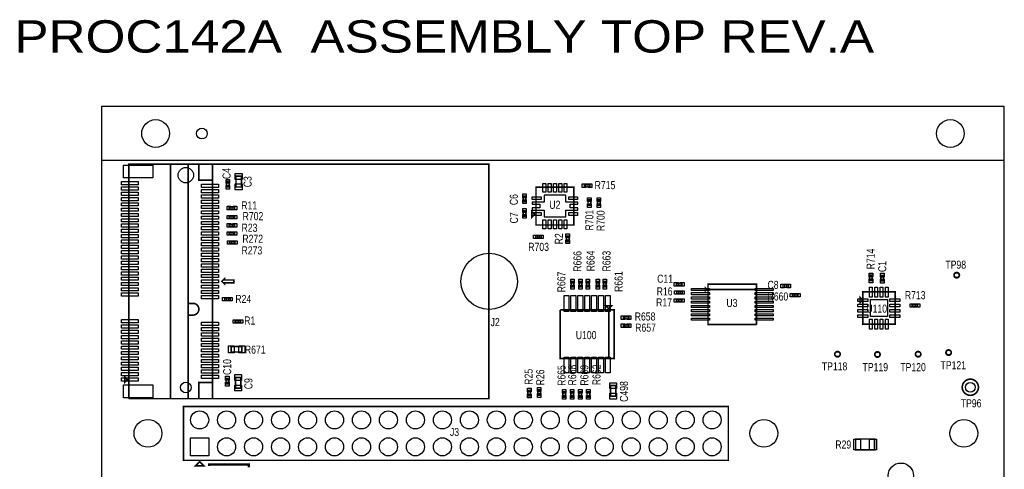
# Model space of a CAD drawing. Extents: x -454 to 3366, y -1416 to 6282.
# Tile 10 of 10: x -454 to 3196, y 4614 to 6282. Entities that reach past the tile are written whole.
import ezdxf
from ezdxf.enums import TextEntityAlignment as Align

# ---------------------------------------------------------------- set-up
doc = ezdxf.new("R2010")
doc.units = 0
for name, color, linetype in [('BG_OUTLINE', 95, 'CONTINUOUS'), ('PG_ASSEMBLY_TOP', 120, 'CONTINUOUS'), ('PIN_TOP', 140, 'CONTINUOUS'), ('RD_ASSEMBLY_TOP', 120, 'CONTINUOUS')]:
    doc.layers.add(name, color=color, linetype=linetype)

msp = doc.modelspace()

# ---------------------------------------------------------------- linework, layer by layer
at = {"layer": 'BG_OUTLINE'}
msp.add_lwpolyline([(3196.46, 5759.32), (3196.46, 5959.32), (-149.99, 5959.32), (-149.99, 5759.32)], dxfattribs=at)
msp.add_lwpolyline([(-149.99, -150), (3196.46, -150), (3196.46, 5759.32), (-149.99, 5759.32)], close=True, dxfattribs=at)
at = {"layer": 'PG_ASSEMBLY_TOP', "const_width": 6}
for points in [[(170.5, 5746.14), (170.5, 5229.45), (188.85, 5229.45, -0.41423), (210.5, 5207.79, -0.414116), (188.85, 5186.14), (170.5, 5186.14), (170.5, 4876.14), (-49.5, 4876.14)], [(3030, 5334, 1), (3010, 5334, 1), (3030, 5334)], [(2588, 5041, 1), (2568, 5041, 1), (2588, 5041)], [(2736, 5040, 1), (2716, 5040, 1), (2736, 5040)], [(2887, 5041, 1), (2867, 5041, 1), (2887, 5041)], [(3000, 5047, 1), (2980, 5047, 1), (3000, 5047)], [(3100.55, 4918.4, 1), (3040.55, 4918.4, 1), (3100.55, 4918.4)]]:
    msp.add_lwpolyline(points, format="xyb", dxfattribs=at)
at = {"layer": 'PG_ASSEMBLY_TOP'}
for points, const_width in [([(-49.5, 4876.14), (-49.5, 5746.14), (210.5, 5746.14), (210.5, 5686.14), (260.5, 5686.14), (260.5, 4936.14), (210.5, 4936.14), (210.5, 4876.14), (170.5, 4876.14), (170.5, 5746.14)], 6), ([(260.5, 5746.14), (260.5, 4876.14), (105.5, 4876.14)], 6), ([(105.5, 4876.14), (105.5, 5746.14), (1285.5, 5746.14), (1285.5, 4876.14), (260.5, 4876.14), (260.5, 5746.14)], 6), ([(368, 5661), (368, 5701), (348, 5701), (348, 5661), (368, 5661)], 6), ([(313, 5681), (313, 5661), (323, 5661), (323, 5681), (313, 5681)], 6), ([(1460.3, 5520.13), (1600.3, 5520.13), (1600.3, 5660.13), (1460.3, 5660.13), (1460.3, 5520.13)], 6), ([(1639.6, 5661.04), (1659.6, 5661.04), (1659.6, 5671.04), (1639.6, 5671.04), (1639.6, 5661.04)], 6), ([(1422.85, 5607.26), (1422.85, 5627.26), (1412.85, 5627.26), (1412.85, 5607.26), (1422.85, 5607.26)], 6), ([(323.18, 5577.9), (343.18, 5577.9), (343.18, 5587.9), (323.18, 5587.9), (323.18, 5577.9)], 6), ([(1663.1, 5592.98), (1663.1, 5612.98), (1653.1, 5612.98), (1653.1, 5592.98), (1663.1, 5592.98)], 6), ([(1688.1, 5612.98), (1688.1, 5592.98), (1698.1, 5592.98), (1698.1, 5612.98), (1688.1, 5612.98)], 6), ([(343, 5554.3), (323, 5554.3), (323, 5544.3), (343, 5544.3), (343, 5554.3)], 6), ([(1412.85, 5573), (1412.85, 5553), (1422.85, 5553), (1422.85, 5573), (1412.85, 5573)], 6), ([(1455.3, 5560.13), (1445.3, 5570.13), (1445.3, 5550.13), (1455.3, 5560.13)], 6), ([(342.76, 5523.7), (322.76, 5523.7), (322.76, 5513.7), (342.76, 5513.7), (342.76, 5523.7)], 6), ([(323, 5483.3), (343, 5483.3), (343, 5493.3), (323, 5493.3), (323, 5483.3)], 6), ([(1479.43, 5481.46), (1459.43, 5481.46), (1459.43, 5471.46), (1479.43, 5471.46), (1479.43, 5481.46)], 6), ([(1582.95, 5459.2), (1582.95, 5479.2), (1572.95, 5479.2), (1572.95, 5459.2), (1582.95, 5459.2)], 6), ([(324, 5450.3), (344, 5450.3), (344, 5460.3), (324, 5460.3), (324, 5450.3)], 6), ([(2696.98, 5334), (2696.98, 5314), (2706.98, 5314), (2706.98, 5334), (2696.98, 5334)], 6), ([(2739, 5333), (2739, 5313), (2749, 5313), (2749, 5333), (2739, 5333)], 6), ([(295.5, 5311.14), (305.5, 5301.14), (305.5, 5306.14), (340.5, 5306.14), (340.5, 5316.14), (305.5, 5316.14), (305.5, 5321.14), (295.5, 5311.14)], 6), ([(1590.5, 5310.65), (1590.5, 5290.65), (1600.5, 5290.65), (1600.5, 5310.65), (1590.5, 5310.65)], 6), ([(1620.5, 5310.65), (1620.5, 5290.65), (1630.5, 5290.65), (1630.5, 5310.65), (1620.5, 5310.65)], 6), ([(1647.5, 5310.65), (1647.5, 5290.65), (1657.5, 5290.65), (1657.5, 5310.65), (1647.5, 5310.65)], 6), ([(1694.5, 5290.65), (1694.5, 5310.65), (1684.5, 5310.65), (1684.5, 5290.65), (1694.5, 5290.65)], 6), ([(1710.5, 5310.65), (1710.5, 5290.65), (1720.5, 5290.65), (1720.5, 5310.65), (1710.5, 5310.65)], 6), ([(1981, 5295), (2001, 5295), (2001, 5305), (1981, 5305), (1981, 5295)], 6), ([(2093, 5281), (2088, 5286), (2088, 5276), (2093, 5281)], 6), ([(2278, 5151), (2278, 5301), (2098, 5301), (2098, 5281), (2278, 5281)], 6), ([(2396, 5299), (2376, 5299), (2376, 5289), (2396, 5289), (2396, 5299)], 6), ([(1982, 5265), (2002, 5265), (2002, 5275), (1982, 5275), (1982, 5265)], 6), ([(2278, 5281), (2098, 5281), (2098, 5151), (2278, 5151)], 6), ([(2411, 5255), (2431, 5255), (2431, 5265), (2411, 5265), (2411, 5255)], 6), ([(2671.51, 5151.82), (2791.51, 5151.82), (2791.51, 5271.82), (2671.51, 5271.82), (2671.51, 5151.82)], 6), ([(306, 5240), (326, 5240), (326, 5250), (306, 5250), (306, 5240)], 6), ([(1730, 5210), (1740, 5220), (1720, 5220), (1730, 5210)], 6), ([(2001, 5245), (1981, 5245), (1981, 5235), (2001, 5235), (2001, 5245)], 6), ([(2661.51, 5251.82), (2661.51, 5231.82), (2671.51, 5241.82), (2661.51, 5251.82)], 6), ([(2855, 5216.66), (2875, 5216.66), (2875, 5226.66), (2855, 5226.66), (2855, 5216.66)], 6), ([(1730, 5025), (1730, 5205), (1550, 5205)], 6), ([(1550, 5205), (1550, 5025), (1750, 5025), (1750, 5205), (1730, 5205), (1730, 5025)], 6), ([(1804.14, 5181.59), (1784.14, 5181.59), (1784.14, 5171.59), (1804.14, 5171.59), (1804.14, 5181.59)], 6), ([(345, 5157), (365, 5157), (365, 5167), (345, 5167), (345, 5157)], 6), ([(1784.14, 5141.59), (1804.14, 5141.59), (1804.14, 5151.59), (1784.14, 5151.59), (1784.14, 5141.59)], 6), ([(369.94, 5069.1), (329.94, 5069.1), (329.94, 5049.1), (369.94, 5049.1), (369.94, 5069.1)], 6), ([(-54.5, 4946.14), (-64.5, 4936.14), (-64.5, 4956.14), (-54.5, 4946.14)], 6), ([(321, 4931), (321, 4951), (311, 4951), (311, 4931), (321, 4931)], 6), ([(346, 4955), (346, 4915), (366, 4915), (366, 4955), (346, 4955)], 6), ([(1756.12, 4884.98), (1756.12, 4924.98), (1736.12, 4924.98), (1736.12, 4884.98), (1756.12, 4884.98)], 6), ([(1430.27, 4906.92), (1430.27, 4886.92), (1440.27, 4886.92), (1440.27, 4906.92), (1430.27, 4906.92)], 6), ([(1467.27, 4908.92), (1467.27, 4888.92), (1477.27, 4888.92), (1477.27, 4908.92), (1467.27, 4908.92)], 6), ([(1569.41, 4881.83), (1569.41, 4901.83), (1559.41, 4901.83), (1559.41, 4881.83), (1569.41, 4881.83)], 6), ([(1599.41, 4881.83), (1599.41, 4901.83), (1589.41, 4901.83), (1589.41, 4881.83), (1599.41, 4881.83)], 6), ([(1629.41, 4881.83), (1629.41, 4901.83), (1619.41, 4901.83), (1619.41, 4881.83), (1629.41, 4881.83)], 6), ([(1659.41, 4881.83), (1659.41, 4901.83), (1649.41, 4901.83), (1649.41, 4881.83), (1659.41, 4881.83)], 6), ([(153.27, 4647.4), (2173.27, 4647.4), (2173.27, 4847.4), (153.27, 4847.4), (153.27, 4647.4)], 6), ([(2715.48, 4726.4), (2645.48, 4726.4), (2645.48, 4686.4), (2715.48, 4686.4), (2715.48, 4726.4)], 6), ([(213.27, 4642.4), (198.27, 4627.4), (228.27, 4627.4), (213.27, 4642.4)], 6), ([(249, 4626), (249, 4632), (396, 4632), (396, 4622)], 9)]:
    msp.add_lwpolyline(points, dxfattribs=dict(at, const_width=const_width))
at = {"layer": 'PIN_TOP'}
for points in [[(39.41, 5694.62), (-69.59, 5694.62), (-69.59, 5742.62), (39.41, 5742.62)], [(370.5, 5689.29), (345.5, 5689.29), (345.5, 5711.29), (370.5, 5711.29)], [(-14.6, 5669.31), (-76.6, 5669.31), (-76.6, 5681.31), (-14.6, 5681.31)], [(-14.6, 5649.63), (-76.6, 5649.63), (-76.6, 5661.63), (-14.6, 5661.63)], [(282.64, 5659.47), (220.64, 5659.47), (220.64, 5671.47), (282.64, 5671.47)], [(311.5, 5689.02), (324.5, 5689.02), (324.5, 5675.02), (311.5, 5675.02)], [(311.5, 5666.98), (324.5, 5666.98), (324.5, 5652.98), (311.5, 5652.98)], [(370.5, 5650.71), (345.5, 5650.71), (345.5, 5672.71), (370.5, 5672.71)], [(1496.43, 5641.54), (1485.43, 5641.54), (1485.43, 5674.54), (1496.43, 5674.54)], [(1516.12, 5641.54), (1505.12, 5641.54), (1505.12, 5674.54), (1516.12, 5674.54)], [(1535.8, 5641.54), (1524.8, 5641.54), (1524.8, 5674.54), (1535.8, 5674.54)], [(1555.48, 5641.54), (1544.48, 5641.54), (1544.48, 5674.54), (1555.48, 5674.54)], [(1575.17, 5641.54), (1564.17, 5641.54), (1564.17, 5674.54), (1575.17, 5674.54)], [(1631.58, 5659.54), (1631.58, 5672.54), (1645.58, 5672.54), (1645.58, 5659.54)], [(1653.62, 5659.54), (1653.62, 5672.54), (1667.62, 5672.54), (1667.62, 5659.54)], [(-14.6, 5629.94), (-76.6, 5629.94), (-76.6, 5641.94), (-14.6, 5641.94)], [(-14.6, 5610.26), (-76.6, 5610.26), (-76.6, 5622.26), (-14.6, 5622.26)], [(282.64, 5639.78), (220.64, 5639.78), (220.64, 5651.78), (282.64, 5651.78)], [(282.64, 5620.1), (220.64, 5620.1), (220.64, 5632.1), (282.64, 5632.1)], [(1424.35, 5621.28), (1411.35, 5621.28), (1411.35, 5635.28), (1424.35, 5635.28)], [(1489.95, 5549.78), (1570.65, 5549.78), (1570.65, 5575.37), (1614.95, 5575.37), (1614.95, 5583.24), (1586.4, 5583.24), (1586.4, 5597.02), (1614.95, 5597.02), (1614.95, 5604.89), (1570.65, 5604.89), (1570.65, 5630.48), (1489.95, 5630.48), (1489.95, 5604.89), (1445.65, 5604.89), (1445.65, 5597.02), (1474.2, 5597.02), (1474.2, 5583.24), (1445.65, 5583.24), (1445.65, 5575.37), (1489.95, 5575.37)], [(1445.89, 5614.16), (1445.89, 5625.16), (1478.89, 5625.16), (1478.89, 5614.16)], [(1581.71, 5614.16), (1581.71, 5625.16), (1614.71, 5625.16), (1614.71, 5614.16)], [(-14.6, 5590.57), (-76.6, 5590.57), (-76.6, 5602.57), (-14.6, 5602.57)], [(282.64, 5600.42), (220.64, 5600.42), (220.64, 5612.42), (282.64, 5612.42)], [(282.64, 5580.73), (220.64, 5580.73), (220.64, 5592.73), (282.64, 5592.73)], [(315.16, 5576.4), (315.16, 5589.4), (329.16, 5589.4), (329.16, 5576.4)], [(337.2, 5576.4), (337.2, 5589.4), (351.2, 5589.4), (351.2, 5576.4)], [(1424.35, 5599.24), (1411.35, 5599.24), (1411.35, 5613.24), (1424.35, 5613.24)], [(1664.6, 5607), (1651.6, 5607), (1651.6, 5621), (1664.6, 5621)], [(1664.6, 5584.96), (1651.6, 5584.96), (1651.6, 5598.96), (1664.6, 5598.96)], [(1686.6, 5621), (1699.6, 5621), (1699.6, 5607), (1686.6, 5607)], [(1686.6, 5598.96), (1699.6, 5598.96), (1699.6, 5584.96), (1686.6, 5584.96)], [(-14.6, 5570.89), (-76.6, 5570.89), (-76.6, 5582.89), (-14.6, 5582.89)], [(-14.6, 5551.2), (-76.6, 5551.2), (-76.6, 5563.2), (-14.6, 5563.2)], [(282.64, 5561.04), (220.64, 5561.04), (220.64, 5573.04), (282.64, 5573.04)], [(282.64, 5541.36), (220.64, 5541.36), (220.64, 5553.36), (282.64, 5553.36)], [(328.98, 5555.8), (328.98, 5542.8), (314.98, 5542.8), (314.98, 5555.8)], [(351.02, 5555.8), (351.02, 5542.8), (337.02, 5542.8), (337.02, 5555.8)], [(1411.35, 5581.02), (1424.35, 5581.02), (1424.35, 5567.02), (1411.35, 5567.02)], [(1411.35, 5558.98), (1424.35, 5558.98), (1424.35, 5544.98), (1411.35, 5544.98)], [(1445.89, 5555.1), (1445.89, 5566.1), (1478.89, 5566.1), (1478.89, 5555.1)], [(1581.71, 5555.1), (1581.71, 5566.1), (1614.71, 5566.1), (1614.71, 5555.1)], [(-14.6, 5531.52), (-76.6, 5531.52), (-76.6, 5543.52), (-14.6, 5543.52)], [(-14.6, 5511.83), (-76.6, 5511.83), (-76.6, 5523.83), (-14.6, 5523.83)], [(282.64, 5521.68), (220.64, 5521.68), (220.64, 5533.68), (282.64, 5533.68)], [(282.64, 5501.99), (220.64, 5501.99), (220.64, 5513.99), (282.64, 5513.99)], [(328.74, 5525.2), (328.74, 5512.2), (314.74, 5512.2), (314.74, 5525.2)], [(350.78, 5525.2), (350.78, 5512.2), (336.78, 5512.2), (336.78, 5525.2)], [(1496.43, 5505.72), (1485.43, 5505.72), (1485.43, 5538.72), (1496.43, 5538.72)], [(1516.12, 5505.72), (1505.12, 5505.72), (1505.12, 5538.72), (1516.12, 5538.72)], [(1535.8, 5505.72), (1524.8, 5505.72), (1524.8, 5538.72), (1535.8, 5538.72)], [(1555.48, 5505.72), (1544.48, 5505.72), (1544.48, 5538.72), (1555.48, 5538.72)], [(1575.17, 5505.72), (1564.17, 5505.72), (1564.17, 5538.72), (1575.17, 5538.72)], [(-14.6, 5492.15), (-76.6, 5492.15), (-76.6, 5504.15), (-14.6, 5504.15)], [(-14.6, 5472.46), (-76.6, 5472.46), (-76.6, 5484.46), (-14.6, 5484.46)], [(282.64, 5482.3), (220.64, 5482.3), (220.64, 5494.3), (282.64, 5494.3)], [(314.98, 5481.8), (314.98, 5494.8), (328.98, 5494.8), (328.98, 5481.8)], [(337.02, 5481.8), (337.02, 5494.8), (351.02, 5494.8), (351.02, 5481.8)], [(1465.41, 5482.96), (1465.41, 5469.96), (1451.41, 5469.96), (1451.41, 5482.96)], [(1487.45, 5482.96), (1487.45, 5469.96), (1473.45, 5469.96), (1473.45, 5482.96)], [(1584.45, 5473.22), (1571.45, 5473.22), (1571.45, 5487.22), (1584.45, 5487.22)], [(-14.6, 5452.78), (-76.6, 5452.78), (-76.6, 5464.78), (-14.6, 5464.78)], [(-14.6, 5433.09), (-76.6, 5433.09), (-76.6, 5445.09), (-14.6, 5445.09)], [(282.64, 5462.62), (220.64, 5462.62), (220.64, 5474.62), (282.64, 5474.62)], [(282.64, 5442.94), (220.64, 5442.94), (220.64, 5454.94), (282.64, 5454.94)], [(315.98, 5448.8), (315.98, 5461.8), (329.98, 5461.8), (329.98, 5448.8)], [(338.02, 5448.8), (338.02, 5461.8), (352.02, 5461.8), (352.02, 5448.8)], [(1584.45, 5451.18), (1571.45, 5451.18), (1571.45, 5465.18), (1584.45, 5465.18)], [(-14.6, 5413.41), (-76.6, 5413.41), (-76.6, 5425.41), (-14.6, 5425.41)], [(-14.6, 5393.72), (-76.6, 5393.72), (-76.6, 5405.72), (-14.6, 5405.72)], [(282.64, 5423.25), (220.64, 5423.25), (220.64, 5435.25), (282.64, 5435.25)], [(282.64, 5403.56), (220.64, 5403.56), (220.64, 5415.56), (282.64, 5415.56)], [(-14.6, 5374.04), (-76.6, 5374.04), (-76.6, 5386.04), (-14.6, 5386.04)], [(-14.6, 5354.35), (-76.6, 5354.35), (-76.6, 5366.35), (-14.6, 5366.35)], [(282.64, 5383.88), (220.64, 5383.88), (220.64, 5395.88), (282.64, 5395.88)], [(282.64, 5364.2), (220.64, 5364.2), (220.64, 5376.2), (282.64, 5376.2)], [(-14.6, 5334.67), (-76.6, 5334.67), (-76.6, 5346.67), (-14.6, 5346.67)], [(282.64, 5344.51), (220.64, 5344.51), (220.64, 5356.51), (282.64, 5356.51)], [(282.64, 5324.82), (220.64, 5324.82), (220.64, 5336.82), (282.64, 5336.82)], [(2695.48, 5342.02), (2708.48, 5342.02), (2708.48, 5328.02), (2695.48, 5328.02)], [(2737.5, 5341.02), (2750.5, 5341.02), (2750.5, 5327.02), (2737.5, 5327.02)], [(-14.6, 5314.98), (-76.6, 5314.98), (-76.6, 5326.98), (-14.6, 5326.98)], [(-14.6, 5295.3), (-76.6, 5295.3), (-76.6, 5307.3), (-14.6, 5307.3)], [(282.64, 5305.14), (220.64, 5305.14), (220.64, 5317.14), (282.64, 5317.14)], [(282.64, 5285.46), (220.64, 5285.46), (220.64, 5297.46), (282.64, 5297.46)], [(1589, 5318.67), (1602, 5318.67), (1602, 5304.67), (1589, 5304.67)], [(1589, 5296.63), (1602, 5296.63), (1602, 5282.63), (1589, 5282.63)], [(1619, 5318.67), (1632, 5318.67), (1632, 5304.67), (1619, 5304.67)], [(1619, 5296.63), (1632, 5296.63), (1632, 5282.63), (1619, 5282.63)], [(1646, 5318.67), (1659, 5318.67), (1659, 5304.67), (1646, 5304.67)], [(1646, 5296.63), (1659, 5296.63), (1659, 5282.63), (1646, 5282.63)], [(1696, 5304.67), (1683, 5304.67), (1683, 5318.67), (1696, 5318.67)], [(1696, 5282.63), (1683, 5282.63), (1683, 5296.63), (1696, 5296.63)], [(1709, 5318.67), (1722, 5318.67), (1722, 5304.67), (1709, 5304.67)], [(1709, 5296.63), (1722, 5296.63), (1722, 5282.63), (1709, 5282.63)], [(1972.98, 5293.5), (1972.98, 5306.5), (1986.98, 5306.5), (1986.98, 5293.5)], [(1995.02, 5293.5), (1995.02, 5306.5), (2009.02, 5306.5), (2009.02, 5293.5)], [(2381.98, 5300.5), (2381.98, 5287.5), (2367.98, 5287.5), (2367.98, 5300.5)], [(2404.02, 5300.5), (2404.02, 5287.5), (2390.02, 5287.5), (2390.02, 5300.5)], [(2695.48, 5319.98), (2708.48, 5319.98), (2708.48, 5305.98), (2695.48, 5305.98)], [(2737.5, 5318.98), (2750.5, 5318.98), (2750.5, 5304.98), (2737.5, 5304.98)], [(-14.6, 5275.61), (-76.6, 5275.61), (-76.6, 5287.61), (-14.6, 5287.61)], [(-14.6, 5255.93), (-76.6, 5255.93), (-76.6, 5267.93), (-14.6, 5267.93)], [(282.64, 5265.77), (220.64, 5265.77), (220.64, 5277.77), (282.64, 5277.77)], [(282.64, 5246.08), (220.64, 5246.08), (220.64, 5258.08), (282.64, 5258.08)], [(1564.23, 5258.67), (1582.23, 5258.67), (1582.23, 5199.67), (1564.23, 5199.67)], [(1589.82, 5258.67), (1607.82, 5258.67), (1607.82, 5199.67), (1589.82, 5199.67)], [(1615.41, 5258.67), (1633.41, 5258.67), (1633.41, 5199.67), (1615.41, 5199.67)], [(1641, 5258.67), (1659, 5258.67), (1659, 5199.67), (1641, 5199.67)], [(1666.59, 5258.67), (1684.59, 5258.67), (1684.59, 5199.67), (1666.59, 5199.67)], [(1692.18, 5258.67), (1710.18, 5258.67), (1710.18, 5199.67), (1692.18, 5199.67)], [(1717.77, 5258.67), (1735.77, 5258.67), (1735.77, 5199.67), (1717.77, 5199.67)], [(1973.98, 5263.5), (1973.98, 5276.5), (1987.98, 5276.5), (1987.98, 5263.5)], [(1996.02, 5263.5), (1996.02, 5276.5), (2010.02, 5276.5), (2010.02, 5263.5)], [(2103.39, 5277.12), (2036.39, 5277.12), (2036.39, 5285.12), (2103.39, 5285.12)], [(2103.39, 5261.37), (2036.39, 5261.37), (2036.39, 5269.37), (2103.39, 5269.37)], [(2339.61, 5277.12), (2272.61, 5277.12), (2272.61, 5285.12), (2339.61, 5285.12)], [(2339.61, 5261.37), (2272.61, 5261.37), (2272.61, 5269.37), (2339.61, 5269.37)], [(2402.98, 5253.5), (2402.98, 5266.5), (2416.98, 5266.5), (2416.98, 5253.5)], [(2425.02, 5253.5), (2425.02, 5266.5), (2439.02, 5266.5), (2439.02, 5253.5)], [(2706.98, 5252.38), (2696.98, 5252.38), (2696.98, 5289.38), (2706.98, 5289.38)], [(2726.67, 5252.38), (2716.67, 5252.38), (2716.67, 5289.38), (2726.67, 5289.38)], [(2746.35, 5252.38), (2736.35, 5252.38), (2736.35, 5289.38), (2746.35, 5289.38)], [(2766.04, 5252.38), (2756.04, 5252.38), (2756.04, 5289.38), (2766.04, 5289.38)], [(297.98, 5238.5), (297.98, 5251.5), (311.98, 5251.5), (311.98, 5238.5)], [(320.02, 5238.5), (320.02, 5251.5), (334.02, 5251.5), (334.02, 5238.5)], [(1986.98, 5246.5), (1986.98, 5233.5), (1972.98, 5233.5), (1972.98, 5246.5)], [(2009.02, 5246.5), (2009.02, 5233.5), (1995.02, 5233.5), (1995.02, 5246.5)], [(2103.39, 5245.62), (2036.39, 5245.62), (2036.39, 5253.62), (2103.39, 5253.62)], [(2103.39, 5229.87), (2036.39, 5229.87), (2036.39, 5237.87), (2103.39, 5237.87)], [(2103.39, 5214.13), (2036.39, 5214.13), (2036.39, 5222.13), (2103.39, 5222.13)], [(2339.61, 5245.62), (2272.61, 5245.62), (2272.61, 5253.62), (2339.61, 5253.62)], [(2339.61, 5229.87), (2272.61, 5229.87), (2272.61, 5237.87), (2339.61, 5237.87)], [(2339.61, 5214.13), (2272.61, 5214.13), (2272.61, 5222.13), (2339.61, 5222.13)], [(2653.95, 5236.35), (2653.95, 5246.35), (2690.95, 5246.35), (2690.95, 5236.35)], [(2653.95, 5216.66), (2653.95, 5226.66), (2690.95, 5226.66), (2690.95, 5216.66)], [(2700.01, 5180.32), (2700.01, 5243.32), (2763.01, 5243.32), (2763.01, 5180.32)], [(2772.07, 5236.35), (2772.07, 5246.35), (2809.07, 5246.35), (2809.07, 5236.35)], [(2772.07, 5216.66), (2772.07, 5226.66), (2809.07, 5226.66), (2809.07, 5216.66)], [(2846.98, 5215.16), (2846.98, 5228.16), (2860.98, 5228.16), (2860.98, 5215.16)], [(2869.02, 5215.16), (2869.02, 5228.16), (2883.02, 5228.16), (2883.02, 5215.16)], [(2103.39, 5198.38), (2036.39, 5198.38), (2036.39, 5206.38), (2103.39, 5206.38)], [(2103.39, 5182.63), (2036.39, 5182.63), (2036.39, 5190.63), (2103.39, 5190.63)], [(2339.61, 5198.38), (2272.61, 5198.38), (2272.61, 5206.38), (2339.61, 5206.38)], [(2339.61, 5182.63), (2272.61, 5182.63), (2272.61, 5190.63), (2339.61, 5190.63)], [(2653.95, 5196.98), (2653.95, 5206.98), (2690.95, 5206.98), (2690.95, 5196.98)], [(2653.95, 5177.29), (2653.95, 5187.29), (2690.95, 5187.29), (2690.95, 5177.29)], [(2772.07, 5196.98), (2772.07, 5206.98), (2809.07, 5206.98), (2809.07, 5196.98)], [(2772.07, 5177.29), (2772.07, 5187.29), (2809.07, 5187.29), (2809.07, 5177.29)], [(-14.6, 5157.5), (-76.6, 5157.5), (-76.6, 5169.5), (-14.6, 5169.5)], [(-14.6, 5137.82), (-76.6, 5137.82), (-76.6, 5149.82), (-14.6, 5149.82)], [(282.64, 5147.66), (220.64, 5147.66), (220.64, 5159.66), (282.64, 5159.66)], [(336.98, 5155.5), (336.98, 5168.5), (350.98, 5168.5), (350.98, 5155.5)], [(359.02, 5155.5), (359.02, 5168.5), (373.02, 5168.5), (373.02, 5155.5)], [(1790.12, 5183.09), (1790.12, 5170.09), (1776.12, 5170.09), (1776.12, 5183.09)], [(1776.12, 5140.09), (1776.12, 5153.09), (1790.12, 5153.09), (1790.12, 5140.09)], [(1812.16, 5183.09), (1812.16, 5170.09), (1798.16, 5170.09), (1798.16, 5183.09)], [(1798.16, 5140.09), (1798.16, 5153.09), (1812.16, 5153.09), (1812.16, 5140.09)], [(2103.39, 5166.88), (2036.39, 5166.88), (2036.39, 5174.88), (2103.39, 5174.88)], [(2339.61, 5166.88), (2272.61, 5166.88), (2272.61, 5174.88), (2339.61, 5174.88)], [(2706.98, 5134.26), (2696.98, 5134.26), (2696.98, 5171.26), (2706.98, 5171.26)], [(2726.67, 5134.26), (2716.67, 5134.26), (2716.67, 5171.26), (2726.67, 5171.26)], [(2746.35, 5134.26), (2736.35, 5134.26), (2736.35, 5171.26), (2746.35, 5171.26)], [(2766.04, 5134.26), (2756.04, 5134.26), (2756.04, 5171.26), (2766.04, 5171.26)], [(-14.6, 5118.13), (-76.6, 5118.13), (-76.6, 5130.13), (-14.6, 5130.13)], [(282.64, 5127.98), (220.64, 5127.98), (220.64, 5139.98), (282.64, 5139.98)], [(282.64, 5108.29), (220.64, 5108.29), (220.64, 5120.29), (282.64, 5120.29)], [(-14.6, 5098.45), (-76.6, 5098.45), (-76.6, 5110.45), (-14.6, 5110.45)], [(-14.6, 5078.76), (-76.6, 5078.76), (-76.6, 5090.76), (-14.6, 5090.76)], [(282.64, 5088.6), (220.64, 5088.6), (220.64, 5100.6), (282.64, 5100.6)], [(282.64, 5068.92), (220.64, 5068.92), (220.64, 5080.92), (282.64, 5080.92)], [(-14.6, 5059.08), (-76.6, 5059.08), (-76.6, 5071.08), (-14.6, 5071.08)], [(-14.6, 5039.39), (-76.6, 5039.39), (-76.6, 5051.39), (-14.6, 5051.39)], [(282.64, 5049.24), (220.64, 5049.24), (220.64, 5061.24), (282.64, 5061.24)], [(282.64, 5029.55), (220.64, 5029.55), (220.64, 5041.55), (282.64, 5041.55)], [(341.65, 5071.6), (341.65, 5046.6), (319.65, 5046.6), (319.65, 5071.6)], [(380.23, 5071.6), (380.23, 5046.6), (358.23, 5046.6), (358.23, 5071.6)], [(-14.6, 5019.71), (-76.6, 5019.71), (-76.6, 5031.71), (-14.6, 5031.71)], [(-14.6, 5000.02), (-76.6, 5000.02), (-76.6, 5012.02), (-14.6, 5012.02)], [(282.64, 5009.86), (220.64, 5009.86), (220.64, 5021.86), (282.64, 5021.86)], [(282.64, 4990.18), (220.64, 4990.18), (220.64, 5002.18), (282.64, 5002.18)], [(1564.23, 5030.33), (1582.23, 5030.33), (1582.23, 4971.33), (1564.23, 4971.33)], [(1589.82, 5030.33), (1607.82, 5030.33), (1607.82, 4971.33), (1589.82, 4971.33)], [(1615.41, 5030.33), (1633.41, 5030.33), (1633.41, 4971.33), (1615.41, 4971.33)], [(1641, 5030.33), (1659, 5030.33), (1659, 4971.33), (1641, 4971.33)], [(1666.59, 5030.33), (1684.59, 5030.33), (1684.59, 4971.33), (1666.59, 4971.33)], [(1692.18, 5030.33), (1710.18, 5030.33), (1710.18, 4971.33), (1692.18, 4971.33)], [(1717.77, 5030.33), (1735.77, 5030.33), (1735.77, 4971.33), (1717.77, 4971.33)], [(-14.6, 4980.34), (-76.6, 4980.34), (-76.6, 4992.34), (-14.6, 4992.34)], [(-14.6, 4960.65), (-76.6, 4960.65), (-76.6, 4972.65), (-14.6, 4972.65)], [(282.64, 4970.5), (220.64, 4970.5), (220.64, 4982.5), (282.64, 4982.5)], [(343.5, 4965.29), (368.5, 4965.29), (368.5, 4943.29), (343.5, 4943.29)], [(-14.6, 4940.97), (-76.6, 4940.97), (-76.6, 4952.97), (-14.6, 4952.97)], [(282.64, 4950.81), (220.64, 4950.81), (220.64, 4962.81), (282.64, 4962.81)], [(322.5, 4945.02), (309.5, 4945.02), (309.5, 4959.02), (322.5, 4959.02)], [(322.5, 4922.98), (309.5, 4922.98), (309.5, 4936.98), (322.5, 4936.98)], [(1758.62, 4913.27), (1733.62, 4913.27), (1733.62, 4935.27), (1758.62, 4935.27)], [(39.41, 4879.66), (-69.59, 4879.66), (-69.59, 4927.66), (39.41, 4927.66)], [(343.5, 4926.71), (368.5, 4926.71), (368.5, 4904.71), (343.5, 4904.71)], [(1428.77, 4914.94), (1441.77, 4914.94), (1441.77, 4900.94), (1428.77, 4900.94)], [(1428.77, 4892.9), (1441.77, 4892.9), (1441.77, 4878.9), (1428.77, 4878.9)], [(1465.77, 4916.94), (1478.77, 4916.94), (1478.77, 4902.94), (1465.77, 4902.94)], [(1465.77, 4894.9), (1478.77, 4894.9), (1478.77, 4880.9), (1465.77, 4880.9)], [(1570.91, 4895.85), (1557.91, 4895.85), (1557.91, 4909.85), (1570.91, 4909.85)], [(1600.91, 4895.85), (1587.91, 4895.85), (1587.91, 4909.85), (1600.91, 4909.85)], [(1630.91, 4895.85), (1617.91, 4895.85), (1617.91, 4909.85), (1630.91, 4909.85)], [(1660.91, 4895.85), (1647.91, 4895.85), (1647.91, 4909.85), (1660.91, 4909.85)], [(1758.62, 4874.69), (1733.62, 4874.69), (1733.62, 4896.69), (1758.62, 4896.69)], [(1570.91, 4873.81), (1557.91, 4873.81), (1557.91, 4887.81), (1570.91, 4887.81)], [(1600.91, 4873.81), (1587.91, 4873.81), (1587.91, 4887.81), (1600.91, 4887.81)], [(1630.91, 4873.81), (1617.91, 4873.81), (1617.91, 4887.81), (1630.91, 4887.81)], [(1660.91, 4873.81), (1647.91, 4873.81), (1647.91, 4887.81), (1660.91, 4887.81)], [(179.77, 4663.9), (179.77, 4730.9), (246.77, 4730.9), (246.77, 4663.9)], [(2663.85, 4725.9), (2663.85, 4686.9), (2638.85, 4686.9), (2638.85, 4725.9)], [(2722.11, 4725.9), (2722.11, 4686.9), (2697.11, 4686.9), (2697.11, 4725.9)]]:
    msp.add_lwpolyline(points, close=True, dxfattribs=at)
for centre, radius in [((50.01, 5859.32), 51.5), ((221.46, 5859.32), 20), ((2996.46, 5859.32), 51.5), ((162.08, 5704.84), 28.5), ((1286.6, 5311.14), 104.5), ((3020, 5334), 9), ((2578, 5041), 9), ((2726, 5040), 9), ((2877, 5041), 9), ((2990, 5047), 9), ((162.08, 4917.44), 19.5), ((3070.55, 4918.4), 18), ((213.27, 4797.4), 33.5), ((313.27, 4797.4), 33.5), ((413.27, 4797.4), 33.5), ((513.27, 4797.4), 33.5), ((613.27, 4797.4), 33.5), ((713.27, 4797.4), 33.5), ((813.27, 4797.4), 33.5), ((913.27, 4797.4), 33.5), ((1013.27, 4797.4), 33.5), ((1113.27, 4797.4), 33.5), ((1213.27, 4797.4), 33.5), ((1313.27, 4797.4), 33.5), ((1413.27, 4797.4), 33.5), ((1513.27, 4797.4), 33.5), ((1613.27, 4797.4), 33.5), ((1713.27, 4797.4), 33.5), ((1813.27, 4797.4), 33.5), ((1913.27, 4797.4), 33.5), ((2013.27, 4797.4), 33.5), ((2113.27, 4797.4), 33.5), ((21.54, 4747.4), 51.5), ((2305.01, 4747.4), 51.5), ((3046.46, 4747.4), 51.5), ((313.27, 4697.4), 33.5), ((413.27, 4697.4), 33.5), ((513.27, 4697.4), 33.5), ((613.27, 4697.4), 33.5), ((713.27, 4697.4), 33.5), ((813.27, 4697.4), 33.5), ((913.27, 4697.4), 33.5), ((1013.27, 4697.4), 33.5), ((1113.27, 4697.4), 33.5), ((1213.27, 4697.4), 33.5), ((1313.27, 4697.4), 33.5), ((1413.27, 4697.4), 33.5), ((1513.27, 4697.4), 33.5), ((1613.27, 4697.4), 33.5), ((1713.27, 4697.4), 33.5), ((1813.27, 4697.4), 33.5), ((1913.27, 4697.4), 33.5), ((2013.27, 4697.4), 33.5), ((2113.27, 4697.4), 33.5), ((2812.96, 4590.95), 46.5)]:
    msp.add_circle(centre, radius, dxfattribs=at)

# ---------------------------------------------------------------- texts
at = {"layer": 'PG_ASSEMBLY_TOP', "width": 1.183333}
msp.add_text('PROC142A  ASSEMBLY TOP REV.A', height=120, dxfattribs=at).set_placement((-473.45, 6159.4))
at = {"layer": 'RD_ASSEMBLY_TOP', "width": 0.8}
for s, p in [('C4', (328, 5711)), ('C6', (1392.85, 5614.26)), ('C7', (1393.59, 5546.4)), ('R701', (1673, 5538)), ('R700', (1715, 5536)), ('R2', (1560, 5469)), ('R666', (1628.9, 5385.29)), ('R664', (1677.51, 5386.7)), ('R663', (1736.55, 5386)), ('R714', (2716, 5394)), ('C1', (2759, 5366)), ('R667', (1569.33, 5308.83)), ('R661', (1781.35, 5310.25)), ('C10', (330.23, 4993.39)), ('R25', (1448, 4957)), ('R26', (1491, 4955)), ('R665', (1570, 4962)), ('R668', (1609.57, 4963.58)), ('R669', (1654.57, 4962.65)), ('R662', (1699.59, 4964.51))]:
    msp.add_text(s, height=30, rotation=90, dxfattribs=at).set_placement(p, align=Align.CENTER)
for s, p in [('C3', (406, 5660)), ('C9', (409, 4911)), ('C498', (1801.38, 4864.22))]:
    msp.add_text(s, height=30, rotation=90, dxfattribs=at).set_placement(p)
for s, p in [('R715', (1716, 5653)), ('R11', (397, 5578)), ('U2', (1530.3, 5580.13)), ('R702', (411, 5538)), ('R23', (398, 5495)), ('R272', (410, 5454)), ('R273', (407, 5411)), ('R703', (1470, 5424)), ('C11', (1939, 5306)), ('C8', (2339, 5283)), ('R24', (375, 5231)), ('R16', (1937, 5259)), ('R660', (2357, 5240)), ('R713', (2866, 5245)), ('R17', (1935, 5218)), ('R658', (1864.64, 5165.83)), ('R1', (399, 5151)), ('R657', (1866.46, 5124.42)), ('U100', (1646.13, 5096.74))]:
    msp.add_text(s, height=30, dxfattribs=at).set_placement(p, align=Align.CENTER)
for s, p in [('TP98', (2978, 5358)), ('U3', (2166, 5216)), ('U110', (2685, 5195)), ('J2', (1292, 5145)), ('R671', (381.06, 5042.9)), ('TP118', (2520, 4981)), ('TP119', (2671, 4978)), ('TP120', (2811, 4978)), ('TP121', (2960, 4985)), ('TP96', (3035, 4844)), ('J3', (1141.27, 4737.4)), ('R29', (2570, 4691))]:
    msp.add_text(s, height=30, dxfattribs=at).set_placement(p)

doc.saveas('drawing.dxf')
